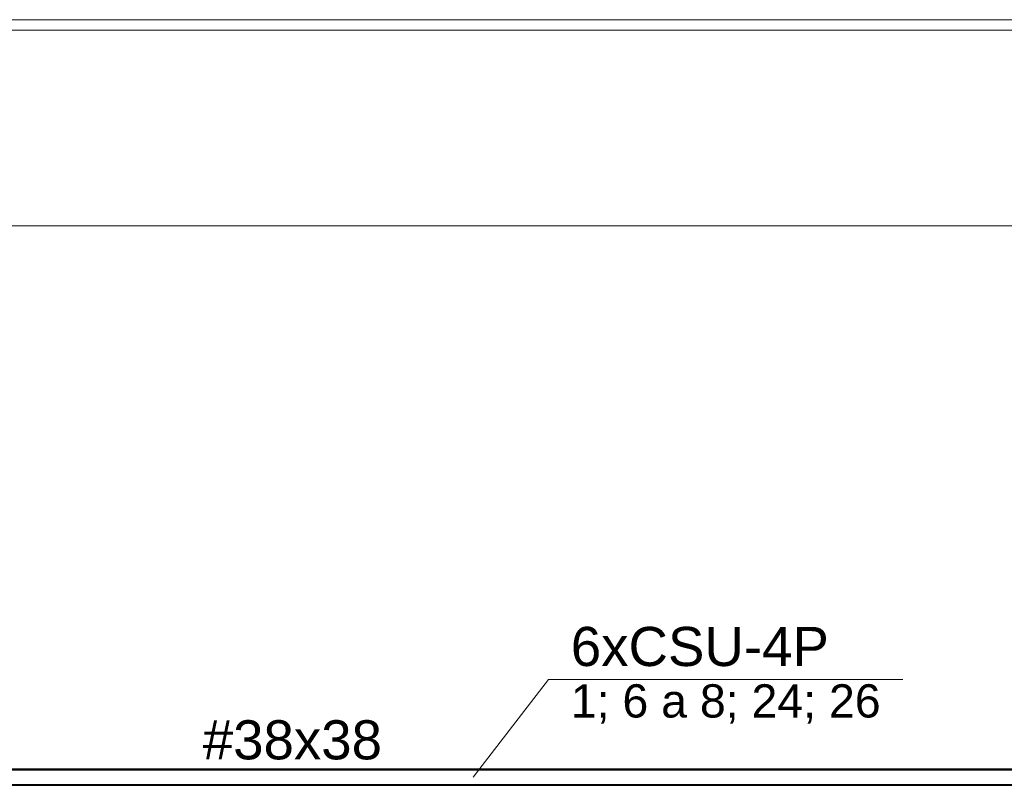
# Model space of a CAD drawing. Header units: millimetres. Extents: x 4476663 to 4477054, y -30323851 to -30323414.
# Tile 231 of 256: x 4476925.61 to 4476930.64, y -30323532.85 to -30323528.93. Entities that reach past the tile are written whole.
import ezdxf

# ---------------------------------------------------------------- set-up
doc = ezdxf.new("R2010")
doc.units = ezdxf.units.MM
doc.linetypes.add('NULL', pattern=[0])
for name, color, linetype, lineweight in [('CE-Condutos (Teto)', 1, 'Continuous', 25), ('CE-Textos conduto', 7, 'Continuous', 9), ('CE-Textos fios', 7, 'Continuous', 9), ('IFC-Parede padrão-Contorno', 44, 'Continuous', 5), ('IFC-Parede-Contorno', 42, 'Continuous', 5)]:
    doc.layers.add(name, color=color, linetype=linetype, lineweight=lineweight)
doc.styles.add('ARIAL', font='arial.ttf')

msp = doc.modelspace()

# ---------------------------------------------------------------- linework, layer by layer
at = {"layer": 'CE-Condutos (Teto)'}
for p, q in [((4476923.3054, -30323532.7698), (4476926.6304, -30323532.7698)), ((4476926.6304, -30323532.7698), (4476923.3884, -30323532.7698)), ((4476926.8381, -30323532.7668), (4476923.5564, -30323532.7668)), ((4476926.6304, -30323532.7698), (4476932.2911, -30323532.7698)), ((4476932.5421, -30323532.7698), (4476926.6304, -30323532.7698)), ((4476932.5421, -30323532.7668), (4476926.8381, -30323532.7668)), ((4476923.3054, -30323532.8458), (4476926.2792, -30323532.8458)), ((4476923.3054, -30323532.8488), (4476926.4655, -30323532.8488)), ((4476926.2792, -30323532.8458), (4476923.5564, -30323532.8458)), ((4476932.5421, -30323532.8458), (4476926.2792, -30323532.8458)), ((4476926.2792, -30323532.8458), (4476932.5421, -30323532.8458)), ((4476926.4655, -30323532.8488), (4476932.2911, -30323532.8488))]:
    msp.add_line(p, q, dxfattribs=at)
at = {"layer": 'CE-Textos fios'}
for p, q in [((4476927.9237, -30323532.8078), (4476928.3094, -30323532.3078)), ((4476928.3094, -30323532.3078), (4476930.1219, -30323532.3078))]:
    msp.add_line(p, q, dxfattribs=at)
at = {"layer": 'IFC-Parede padrão-Contorno', "color": 8, "lineweight": 5}
for p, q in [((4476925.5607, -30323528.9884), (4476937.0245, -30323528.9884)), ((4476925.5607, -30323529.9884), (4476937.0245, -30323529.9884))]:
    msp.add_line(p, q, dxfattribs=at)
at = {"layer": 'IFC-Parede-Contorno', "color": 8, "lineweight": 5}
for p, q in [((4476915.7292, -30323528.9342), (4476940.5749, -30323528.9342)), ((4476915.7292, -30323528.987), (4476940.5749, -30323528.987))]:
    msp.add_line(p, q, dxfattribs=at)

# ---------------------------------------------------------------- texts
at = {"layer": 'CE-Textos conduto', "linetype": 'NULL', "insert": (4476927, -30323532.7191), "char_height": 0.2, "width": 1.832927, "attachment_point": 8, "line_spacing_factor": 0.6, "style": 'ARIAL'}
msp.add_mtext('#38x38', dxfattribs=at)
at = {"layer": 'CE-Textos fios', "linetype": 'NULL', "attachment_point": 7, "line_spacing_factor": 0.6, "style": 'ARIAL'}
for s, insert, char_height, width in [('6xCSU-4P', (4476928.4237, -30323532.2418), 0.2, 2.639939), ('1; 6 a 8; 24; 26', (4476928.4237, -30323532.5339), 0.17, 3.167805)]:
    msp.add_mtext(s, dxfattribs=dict(at, insert=insert, char_height=char_height, width=width))

doc.saveas('drawing.dxf')
